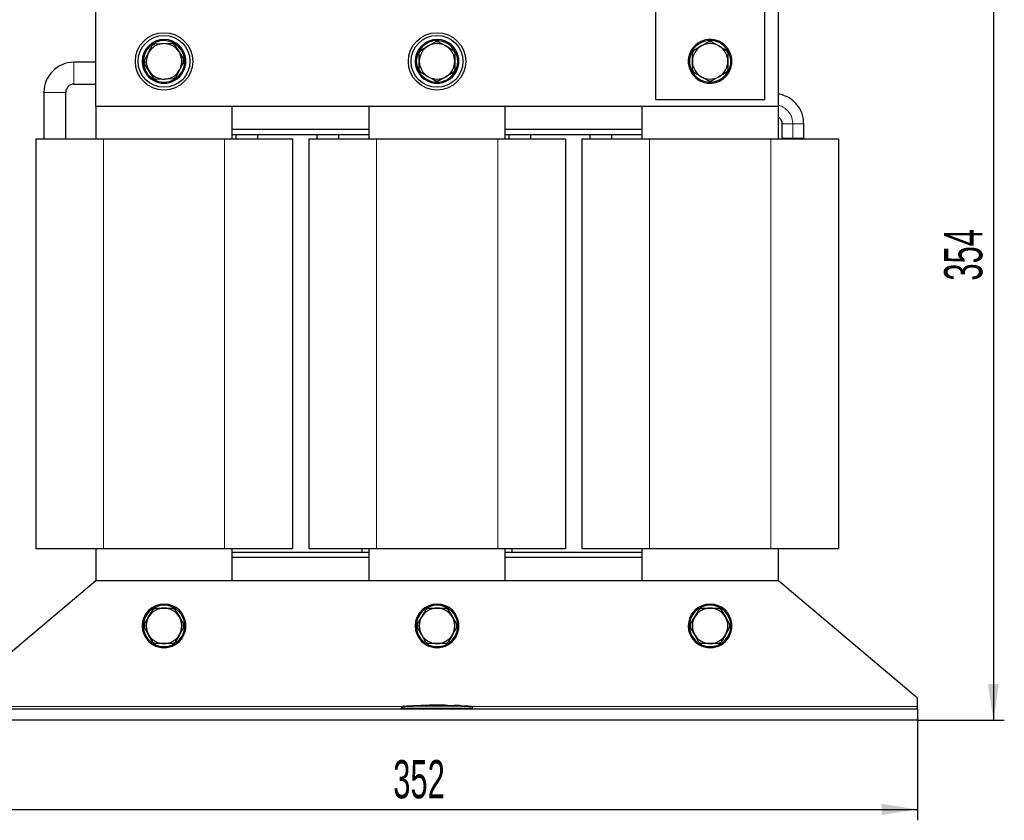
# Model space of a CAD drawing. Header units: millimetres. Extents: x 5 to 418, y 2 to 292.
# Tile 10 of 41: x 60 to 151, y 170 to 243. Entities that reach past the tile are written whole.
import ezdxf

# ---------------------------------------------------------------- set-up
doc = ezdxf.new("R2010")
doc.units = ezdxf.units.MM
doc.layers.add('SLD-0', color=7, linetype='Continuous')
doc.styles.add('SLDTEXTSTYLE0', font='TXT', dxfattribs={"width": 0.605})
doc.dimstyles.new('SLDDIMSTYLE0', dxfattribs={"dimtxt": 3.5, "dimasz": 3.302, "dimexe": 0, "dimexo": 0.0625, "dimgap": 0.875, "dimtad": 1, "dimlfac": 4, "dimrnd": 1e-09, "dimzin": 12, "dimdsep": 46, "dimtxsty": 'SLDTEXTSTYLE0', "dimsah": 1, "dimcen": 0.09, "dimadec": 0, "dimazin": 3, "dimtfac": 1, "dimtofl": 0, "dimtmove": 0, "dimatfit": 3, "dimfxl": 1, "dimfrac": 2, "dimtolj": 1, "dimtzin": 12, "dimarcsym": 0})
doc.dimstyles.new('SLDDIMSTYLE1', dxfattribs={"dimtxt": 3.5, "dimasz": 3.302, "dimexe": 0, "dimexo": 0.0625, "dimgap": 0.875, "dimtad": 1, "dimdec": 0, "dimlfac": 4, "dimrnd": 1e-09, "dimzin": 12, "dimdsep": 46, "dimtxsty": 'SLDTEXTSTYLE0', "dimsah": 1, "dimcen": 0.09, "dimadec": 0, "dimazin": 3, "dimtfac": 1, "dimtofl": 0, "dimtmove": 0, "dimatfit": 3, "dimfxl": 1, "dimfrac": 2, "dimtolj": 1, "dimtzin": 12, "dimarcsym": 0})

# ---------------------------------------------------------------- blocks, each defined once
blk = doc.blocks.new('_D')
at = {"layer": 'SLD-0'}
for p, q in [((54.651, 178.895), (54.651, 169.723)), ((142.651, 178.895), (142.651, 169.723)), ((54.651, 170.723), (142.651, 170.723))]:
    blk.add_line(p, q, dxfattribs=at)
for points in [[(54.651, 170.723), (57.953, 170.215), (57.953, 171.231)], [(142.651, 170.723), (139.349, 171.231), (139.349, 170.215)]]:
    blk.add_solid(points, dxfattribs=at)
at = {"layer": 'SLD-0', "insert": (94.64, 175.235), "char_height": 3.5, "attachment_point": 1, "style": 'SLDTEXTSTYLE0'}
blk.add_mtext('352', dxfattribs=at)
blk = doc.blocks.new('_D_1')
at = {"layer": 'SLD-0', "color": 7}
for p, q in [((112.551, 267.37), (150.589, 267.37)), ((149.589, 267.37), (149.589, 178.895)), ((142.651, 178.895), (150.589, 178.895))]:
    blk.add_line(p, q, dxfattribs=at)
for points in [[(149.589, 267.37), (149.081, 264.068), (150.097, 264.068)], [(149.589, 178.895), (150.097, 182.197), (149.081, 182.197)]]:
    blk.add_solid(points, dxfattribs=at)
at = {"layer": 'SLD-0', "color": 7, "insert": (145.077, 219.122), "char_height": 3.5, "attachment_point": 1, "rotation": 90, "style": 'SLDTEXTSTYLE0'}
blk.add_mtext('354', dxfattribs=at)

msp = doc.modelspace()

# ---------------------------------------------------------------- linework, layer by layer
at = {"color": 7, "linetype": 'Continuous', "lineweight": 25}
for p, q in [((118.6509, 253.1953), (118.6509, 235.6953)), ((128.6509, 235.6953), (128.6509, 253.1953)), ((67.4009, 235.0703), (67.4009, 247.1953)), ((129.9009, 235.0703), (129.9009, 247.1953)), ((72.8203, 240.7894), (73.5881, 240.8191)), ((73.5881, 240.8191), (74.3559, 240.8488)), ((74.6162, 240.7116), (75.0258, 240.0615)), ((97.8384, 240.6026), (98.5038, 240.9868)), ((98.798, 240.9868), (99.4634, 240.6026)), ((122.8384, 240.6026), (123.5038, 240.9868)), ((123.798, 240.9868), (124.4634, 240.6026)), ((71.8551, 239.2731), (72.2133, 239.9528)), ((72.2133, 239.9528), (72.5715, 240.6326)), ((75.0258, 240.0615), (75.4354, 239.4115)), ((97.0259, 239.1953), (97.0259, 239.9637)), ((97.173, 240.2184), (97.8384, 240.6026)), ((99.4634, 240.6026), (100.1288, 240.2184)), ((100.2759, 239.9637), (100.2759, 239.1953)), ((122.0259, 239.1953), (122.0259, 239.9637)), ((122.173, 240.2184), (122.8384, 240.6026)), ((124.4634, 240.6026), (125.1288, 240.2184)), ((125.2759, 239.9637), (125.2759, 239.1953)), ((67.4009, 239.1078), (65.4009, 239.1078)), ((72.276, 238.329), (71.8664, 238.9791)), ((75.4467, 239.1175), (75.0885, 238.4378)), ((97.0259, 238.4269), (97.0259, 239.1953)), ((100.2759, 239.1953), (100.2759, 238.4269)), ((122.0259, 238.4269), (122.0259, 239.1953)), ((125.2759, 239.1953), (125.2759, 238.4269)), ((72.6856, 237.679), (72.276, 238.329)), ((75.0885, 238.4378), (74.7303, 237.758)), ((97.8384, 237.788), (97.173, 238.1722)), ((100.1288, 238.1722), (99.4634, 237.788)), ((122.8384, 237.788), (122.173, 238.1722)), ((125.1288, 238.1722), (124.4634, 237.788)), ((65.4009, 237.1078), (67.4009, 237.1078)), ((73.7137, 237.5715), (72.9459, 237.5418)), ((74.4815, 237.6012), (73.7137, 237.5715)), ((98.5038, 237.4038), (97.8384, 237.788)), ((99.4634, 237.788), (98.798, 237.4038)), ((123.5038, 237.4038), (122.8384, 237.788)), ((124.4634, 237.788), (123.798, 237.4038)), ((62.6509, 236.3578), (62.6509, 232.1078)), ((64.6509, 232.1078), (64.6509, 236.3578)), ((118.6509, 235.6953), (128.6509, 235.6953)), ((129.9009, 235.0703), (67.4009, 235.0703)), ((67.4009, 235.0703), (67.4009, 232.1078)), ((79.9009, 232.1078), (79.9009, 235.0703)), ((92.4009, 235.0703), (92.4009, 232.1078)), ((104.9009, 232.1078), (104.9009, 235.0703)), ((117.4009, 235.0703), (117.4009, 232.1078)), ((129.9009, 232.1078), (129.9009, 235.0703)), ((92.4009, 232.9453), (79.9009, 232.9453)), ((117.4009, 232.9453), (104.9009, 232.9453)), ((130.2259, 233.4828), (130.2259, 232.1578)), ((132.2259, 232.1578), (132.2259, 233.4828)), ((61.9009, 232.1078), (61.9009, 194.6078)), ((61.9009, 232.1078), (68.1009, 232.1078)), ((68.1009, 232.1078), (79.2009, 232.1078)), ((79.2009, 232.1078), (85.4009, 232.1078)), ((92.4009, 232.4828), (79.9009, 232.4828)), ((80.2259, 232.4828), (80.2259, 232.1078)), ((82.2259, 232.1078), (82.2259, 232.4828)), ((85.4009, 232.1078), (85.4009, 194.6078)), ((86.9009, 232.1078), (86.9009, 194.6078)), ((86.9009, 232.1078), (93.1009, 232.1078)), ((87.6509, 232.4828), (87.6509, 232.1078)), ((89.6509, 232.1078), (89.6509, 232.4828)), ((93.1009, 232.1078), (104.2009, 232.1078)), ((104.2009, 232.1078), (110.4009, 232.1078)), ((117.4009, 232.4828), (104.9009, 232.4828)), ((105.2259, 232.4828), (105.2259, 232.1078)), ((107.2259, 232.1078), (107.2259, 232.4828)), ((110.4009, 232.1078), (110.4009, 194.6078)), ((111.9009, 232.1078), (111.9009, 194.6078)), ((111.9009, 232.1078), (118.1009, 232.1078)), ((112.6509, 232.4828), (112.6509, 232.1078)), ((114.6509, 232.1078), (114.6509, 232.4828)), ((118.1009, 232.1078), (129.2009, 232.1078)), ((129.2009, 232.1078), (135.4009, 232.1078)), ((130.2259, 232.1578), (130.2259, 232.1078)), ((132.2259, 232.1078), (132.2259, 232.1578)), ((135.4009, 232.1078), (135.4009, 194.6078)), ((61.9009, 194.6078), (68.1009, 194.6078)), ((67.4009, 194.6078), (67.4009, 191.6453)), ((68.1009, 194.6078), (79.2009, 194.6078)), ((79.2009, 194.6078), (85.4009, 194.6078)), ((79.9009, 191.6453), (79.9009, 194.6078)), ((92.4009, 194.2328), (79.9009, 194.2328)), ((86.9009, 194.6078), (93.1009, 194.6078)), ((91.7759, 194.6078), (91.7759, 194.2328)), ((92.4009, 194.6078), (92.4009, 191.6453)), ((93.1009, 194.6078), (104.2009, 194.6078)), ((104.2009, 194.6078), (110.4009, 194.6078)), ((104.9009, 191.6453), (104.9009, 194.6078)), ((117.4009, 194.2328), (104.9009, 194.2328)), ((105.5259, 194.2328), (105.5259, 194.6078)), ((111.9009, 194.6078), (118.1009, 194.6078)), ((117.4009, 194.6078), (117.4009, 191.6453)), ((118.1009, 194.6078), (129.2009, 194.6078)), ((129.2009, 194.6078), (135.4009, 194.6078)), ((129.9009, 191.6453), (129.9009, 194.6078)), ((92.4009, 193.7703), (79.9009, 193.7703)), ((117.4009, 193.7703), (104.9009, 193.7703)), ((67.4009, 191.6453), (54.6509, 180.8953)), ((129.9009, 191.6453), (67.4009, 191.6453)), ((142.6509, 180.8953), (129.9009, 191.6453)), ((72.2436, 188.3328), (72.6278, 188.9982)), ((72.8825, 189.1453), (73.6509, 189.1453)), ((73.6509, 189.1453), (74.4193, 189.1453)), ((74.674, 188.9982), (75.0582, 188.3328)), ((97.2436, 188.3328), (97.6278, 188.9982)), ((97.8825, 189.1453), (98.6509, 189.1453)), ((98.6509, 189.1453), (99.4193, 189.1453)), ((99.674, 188.9982), (100.0582, 188.3328)), ((122.2436, 188.3328), (122.6278, 188.9982)), ((122.8825, 189.1453), (123.6509, 189.1453)), ((123.6509, 189.1453), (124.4193, 189.1453)), ((124.674, 188.9982), (125.0582, 188.3328)), ((71.8594, 187.6674), (72.2436, 188.3328)), ((75.0582, 188.3328), (75.4424, 187.6674)), ((96.8594, 187.6674), (97.2436, 188.3328)), ((100.0582, 188.3328), (100.4424, 187.6674)), ((121.8594, 187.6674), (122.2436, 188.3328)), ((125.0582, 188.3328), (125.4424, 187.6674)), ((72.2436, 186.7078), (71.8594, 187.3732)), ((72.6278, 186.0424), (72.2436, 186.7078)), ((75.0582, 186.7078), (74.674, 186.0424)), ((75.4424, 187.3732), (75.0582, 186.7078)), ((97.2436, 186.7078), (96.8594, 187.3732)), ((97.6278, 186.0424), (97.2436, 186.7078)), ((100.0582, 186.7078), (99.674, 186.0424)), ((100.4424, 187.3732), (100.0582, 186.7078)), ((122.2436, 186.7078), (121.8594, 187.3732)), ((122.6278, 186.0424), (122.2436, 186.7078)), ((125.0582, 186.7078), (124.674, 186.0424)), ((125.4424, 187.3732), (125.0582, 186.7078)), ((73.6509, 185.8953), (72.8825, 185.8953)), ((74.4193, 185.8953), (73.6509, 185.8953)), ((98.6509, 185.8953), (97.8825, 185.8953)), ((99.4193, 185.8953), (98.6509, 185.8953)), ((123.6509, 185.8953), (122.8825, 185.8953)), ((124.4193, 185.8953), (123.6509, 185.8953)), ((142.6509, 180.1453), (142.6509, 180.8953)), ((142.6509, 179.8953), (54.6509, 179.8953)), ((95.4009, 179.8953), (95.4009, 179.9733)), ((95.8734, 180.1709), (95.5275, 180.1534)), ((96.4232, 180.1978), (95.8394, 180.1778)), ((95.8733, 180.1674), (96.4228, 180.1854)), ((96.4228, 180.1804), (95.8733, 180.1624)), ((95.8733, 180.1674), (95.8733, 180.1624)), ((96.4228, 180.2112), (97.0281, 180.2019)), ((96.4228, 180.1854), (96.4228, 180.1804)), ((97.0281, 180.1969), (96.4461, 180.2058)), ((97.1908, 180.224), (96.6942, 180.207)), ((97.0281, 180.2019), (99.4033, 180.2175)), ((99.4033, 180.2125), (97.0281, 180.1969)), ((97.0281, 180.2019), (97.0281, 180.1969)), ((97.7047, 180.258), (97.1881, 180.2406)), ((98.3274, 180.272), (99.622, 180.2608)), ((98.3274, 180.2591), (98.3274, 180.272)), ((98.8654, 180.2623), (98.3274, 180.267)), ((99.4033, 180.2535), (98.3274, 180.2591)), ((99.4033, 180.2175), (99.4033, 180.2125)), ((99.622, 180.2608), (99.622, 180.2462)), ((101.3643, 180.1795), (99.622, 180.2417)), ((99.622, 180.2146), (99.622, 180.2096)), ((99.622, 180.2146), (101.0413, 180.1803)), ((101.0413, 180.1753), (99.622, 180.2096)), ((100.2317, 180.2406), (100.2317, 180.231)), ((100.667, 180.2212), (100.2317, 180.2406)), ((100.2317, 180.2356), (100.667, 180.2162)), ((100.2317, 180.231), (100.667, 180.2137)), ((100.8264, 180.2058), (100.8264, 180.2108)), ((101.4329, 180.1731), (101.4329, 180.1681)), ((101.7743, 180.1534), (101.4329, 180.1695)), ((101.9009, 179.8953), (101.9009, 179.9733)), ((142.6509, 179.8953), (142.6509, 180.1453)), ((142.6509, 179.8953), (142.6509, 178.8953)), ((142.6509, 178.8953), (54.6509, 178.8953))]:
    msp.add_line(p, q, dxfattribs=at)
at = {"color": 7, "linetype": 'Continuous', "lineweight": 18}
for p, q in [((75.406, 239.9231), (75.4984, 239.9614)), ((100.406, 239.9231), (100.4984, 239.9614)), ((65.4009, 239.1078), (65.4009, 237.1078)), ((121.7564, 239.0513), (121.6566, 239.0437)), ((125.5454, 239.3393), (125.6451, 239.3469)), ((71.8958, 238.4675), (71.8034, 238.4292)), ((96.8958, 238.4675), (96.8034, 238.4292)), ((62.6509, 236.3578), (64.6509, 236.3578)), ((130.2259, 233.4828), (131.2259, 233.4828)), ((131.2259, 233.4828), (132.2259, 233.4828)), ((68.1009, 232.1078), (68.1009, 194.6078)), ((79.2009, 232.1078), (79.2009, 194.6078)), ((93.1009, 232.1078), (93.1009, 194.6078)), ((104.2009, 232.1078), (104.2009, 194.6078)), ((118.1009, 232.1078), (118.1009, 194.6078)), ((129.2009, 232.1078), (129.2009, 194.6078)), ((75.406, 188.2481), (75.4984, 188.2864)), ((100.406, 188.2481), (100.4984, 188.2864)), ((125.406, 188.2481), (125.4984, 188.2864)), ((71.8958, 186.7925), (71.8034, 186.7542)), ((96.8958, 186.7925), (96.8034, 186.7542)), ((121.8958, 186.7925), (121.8034, 186.7542)), ((95.5153, 180.1453), (54.6509, 180.1453)), ((95.6488, 180.1482), (95.6509, 179.9733)), ((95.6509, 179.8953), (95.6509, 179.9733)), ((100.667, 180.2212), (100.667, 180.2162)), ((101.0413, 180.1803), (101.0413, 180.1753)), ((101.653, 180.1482), (101.6509, 179.9733)), ((101.6509, 179.8953), (101.6509, 179.9733)), ((142.6509, 180.1453), (101.7865, 180.1453))]:
    msp.add_line(p, q, dxfattribs=at)
at = {"color": 7, "linetype": 'Continuous', "lineweight": 25}
for centre, radius in [((73.6509, 239.1953), 2.625), ((98.6509, 239.1953), 2.625), ((73.6509, 239.1953), 2.375), ((98.6509, 239.1953), 2.375)]:
    msp.add_circle(centre, radius, dxfattribs=at)
for centre, radius, start, end in [((73.6509, 239.1953), 2, 22.522674, 202.522674), ((73.6509, 239.1953), 1.9, 22.522674, 202.522674), ((73.6509, 239.1953), 1.625, 92.21368, 152.21368), ((73.6509, 239.1953), 1.7975, 117.520271, 126.907088), ((73.6509, 239.1953), 1.625, 32.21368, 92.21368), ((73.6509, 239.1953), 1.7975, 57.520271, 66.907088), ((98.6509, 239.1953), 2, 22.522674, 202.522674), ((98.6509, 239.1953), 1.9, 22.522674, 202.522674), ((98.6509, 239.1953), 1.625, 60, 120), ((98.6509, 239.1953), 1.7975, 85.306591, 94.693409), ((123.6509, 239.1953), 2, 4.346314, 184.346314), ((123.6509, 239.1953), 1.9, 4.346314, 184.346314), ((123.6509, 239.1953), 1.625, 60, 120), ((123.6509, 239.1953), 1.7975, 85.306591, 94.693409), ((73.6509, 239.1953), 2, 202.522674, 22.522674), ((73.6509, 239.1953), 1.9, 202.522674, 22.522674), ((73.6509, 239.1953), 1.625, 152.21368, 212.21368), ((73.6509, 239.1953), 1.625, 332.21368, 32.21368), ((98.6509, 239.1953), 2, 202.522674, 22.522674), ((98.6509, 239.1953), 1.9, 202.522674, 22.522674), ((98.6509, 239.1953), 1.625, 120, 180), ((98.6509, 239.1953), 1.7975, 145.306591, 154.693409), ((98.6509, 239.1953), 1.625, 0, 60), ((98.6509, 239.1953), 1.7975, 25.306591, 34.693409), ((123.6509, 239.1953), 1.625, 120, 180), ((123.6509, 239.1953), 1.7975, 145.306591, 154.693409), ((123.6509, 239.1953), 1.625, 0, 60), ((123.6509, 239.1953), 1.7975, 25.306591, 34.693409), ((65.4009, 236.3578), 2.75, 90, 180), ((73.6509, 239.1953), 1.7975, 177.520271, 186.907088), ((73.6509, 239.1953), 1.7975, 357.520271, 6.907088), ((98.6509, 239.1953), 1.625, 180, 240), ((98.6509, 239.1953), 1.625, 300, 0), ((123.6509, 239.1953), 2, 184.346314, 4.346314), ((123.6509, 239.1953), 1.9, 184.346314, 4.346314), ((123.6509, 239.1953), 1.625, 180, 240), ((123.6509, 239.1953), 1.625, 300, 0), ((73.6509, 239.1953), 1.625, 212.21368, 272.21368), ((73.6509, 239.1953), 1.625, 272.21368, 332.21368), ((98.6509, 239.1953), 1.7975, 205.306591, 214.693409), ((98.6509, 239.1953), 1.7975, 325.306591, 334.693409), ((123.6509, 239.1953), 1.7975, 205.306591, 214.693409), ((123.6509, 239.1953), 1.7975, 325.306591, 334.693409), ((65.4009, 236.3578), 0.75, 90, 180), ((73.6509, 239.1953), 1.7975, 237.520271, 246.907088), ((73.6509, 239.1953), 1.7975, 297.520271, 306.907088), ((98.6509, 239.1953), 1.625, 240, 300), ((98.6509, 239.1953), 1.7975, 265.306591, 274.693409), ((123.6509, 239.1953), 1.625, 240, 300), ((123.6509, 239.1953), 1.7975, 265.306591, 274.693409), ((73.6509, 187.5203), 2, 22.522674, 202.522674), ((73.6509, 187.5203), 1.9, 22.522674, 202.522674), ((98.6509, 187.5203), 2, 22.522674, 202.522674), ((98.6509, 187.5203), 1.9, 22.522674, 202.522674), ((123.6509, 187.5203), 2, 22.522674, 202.522674), ((123.6509, 187.5203), 1.9, 22.522674, 202.522674), ((73.6509, 187.5203), 1.625, 90, 150), ((73.6509, 187.5203), 1.7975, 115.306591, 124.693409), ((73.6509, 187.5203), 1.625, 30, 90), ((73.6509, 187.5203), 1.7975, 55.306591, 64.693409), ((98.6509, 187.5203), 1.625, 90, 150), ((98.6509, 187.5203), 1.7975, 115.306591, 124.693409), ((98.6509, 187.5203), 1.625, 30, 90), ((98.6509, 187.5203), 1.7975, 55.306591, 64.693409), ((123.6509, 187.5203), 1.625, 90, 150), ((123.6509, 187.5203), 1.7975, 115.306591, 124.693409), ((123.6509, 187.5203), 1.625, 30, 90), ((123.6509, 187.5203), 1.7975, 55.306591, 64.693409), ((73.6509, 187.5203), 2, 202.522674, 22.522674), ((73.6509, 187.5203), 1.7975, 175.306591, 184.693409), ((73.6509, 187.5203), 1.9, 202.522674, 22.522674), ((73.6509, 187.5203), 1.625, 150, 210), ((73.6509, 187.5203), 1.625, 330, 30), ((73.6509, 187.5203), 1.7975, 355.306591, 4.693409), ((98.6509, 187.5203), 2, 202.522674, 22.522674), ((98.6509, 187.5203), 1.7975, 175.306591, 184.693409), ((98.6509, 187.5203), 1.9, 202.522674, 22.522674), ((98.6509, 187.5203), 1.625, 150, 210), ((98.6509, 187.5203), 1.625, 330, 30), ((98.6509, 187.5203), 1.7975, 355.306591, 4.693409), ((123.6509, 187.5203), 2, 202.522674, 22.522674), ((123.6509, 187.5203), 1.7975, 175.306591, 184.693409), ((123.6509, 187.5203), 1.9, 202.522674, 22.522674), ((123.6509, 187.5203), 1.625, 150, 210), ((123.6509, 187.5203), 1.625, 330, 30), ((123.6509, 187.5203), 1.7975, 355.306591, 4.693409), ((73.6509, 187.5203), 1.625, 210, 270), ((73.6509, 187.5203), 1.625, 270, 330), ((98.6509, 187.5203), 1.625, 210, 270), ((98.6509, 187.5203), 1.625, 270, 330), ((123.6509, 187.5203), 1.625, 210, 270), ((123.6509, 187.5203), 1.625, 270, 330), ((73.6509, 187.5203), 1.7975, 235.306591, 244.693409), ((73.6509, 187.5203), 1.7975, 295.306591, 304.693409), ((98.6509, 187.5203), 1.7975, 235.306591, 244.693409), ((98.6509, 187.5203), 1.7975, 295.306591, 304.693409), ((123.6509, 187.5203), 1.7975, 235.306591, 244.693409), ((123.6509, 187.5203), 1.7975, 295.306591, 304.693409), ((95.5759, 179.9811), 0.175, 93.308358, 180.001701), ((101.7259, 179.9811), 0.175, 359.998284, 86.658763)]:
    msp.add_arc(centre, radius, start, end, dxfattribs=at)
at = {"color": 7, "linetype": 'Continuous', "lineweight": 18}
for centre, start, end in [((95.5759, 179.9733), 90.990495, 179.998049), ((101.7259, 179.9733), 0.001948, 89.00993)]:
    msp.add_arc(centre, 0.175, start, end, dxfattribs=at)
at = {"color": 7, "linetype": 'Continuous', "lineweight": 25}
for points, knots in [([(132.2259, 233.4828), (132.2156, 233.6626), (132.1949, 234.023), (132.0316, 234.542), (131.7771, 235.0207), (131.4327, 235.4391), (131.0135, 235.7855), (130.5344, 236.0341), (130.1546, 236.1696), (129.9381, 236.1877), (129.9009, 236.1908)], [0, 0, 0, 0, 0.1386433, 0.2778425, 0.4159845, 0.5551263, 0.6936784, 0.8324061, 0.9711801, 1, 1, 1, 1]), ([(129.9009, 234.0833), (129.9374, 234.0614), (130.0582, 233.989), (130.1902, 233.7734), (130.214, 233.5794), (130.2259, 233.4828)], [0, 0, 0, 0, 0.17865592, 0.59079161, 1, 1, 1, 1]), ([(95.4009, 179.9733), (95.4009, 179.9762), (95.4009, 179.9808), (95.4009, 179.9803), (95.4009, 179.9802)], [0, 0, 0, 0, 0.63779785, 1, 1, 1, 1]), ([(99.274, 180.2542), (99.0784, 180.2637), (98.5556, 180.2892), (98.0326, 180.2599), (97.7053, 180.2416)], [0, 0, 0, 0, 0.3740413, 1, 1, 1, 1]), ([(100.667, 180.2137), (100.6849, 180.213), (100.7207, 180.2115), (100.7684, 180.2103), (100.8047, 180.2097), (100.8254, 180.21), (100.8283, 180.211), (100.8131, 180.2127), (100.7813, 180.215), (100.7367, 180.2176), (100.6961, 180.2198), (100.6726, 180.2209), (100.667, 180.2212)], [0, 0, 0, 0, 0.1073587, 0.214721, 0.322003, 0.4292233, 0.5364373, 0.6436973, 0.7510459, 0.8585026, 0.9660513, 1, 1, 1, 1]), ([(100.667, 180.2162), (100.6849, 180.2153), (100.7208, 180.2135), (100.7687, 180.2108), (100.8044, 180.2084), (100.8245, 180.2066), (100.8244, 180.206), (100.8243, 180.2058)], [0, 0, 0, 0, 0.2150885, 0.4301767, 0.6452497, 0.8601714, 1, 1, 1, 1]), ([(101.0413, 180.1803), (101.0889, 180.179), (101.1841, 180.1764), (101.3102, 180.1743), (101.3922, 180.1732), (101.4227, 180.1731), (101.4329, 180.1731)], [0, 0, 0, 0, 0.2851253, 0.5702516, 0.8553553, 1, 1, 1, 1]), ([(101.4329, 180.1681), (101.4106, 180.1682), (101.3659, 180.1685), (101.2505, 180.1702), (101.1368, 180.1725), (101.0654, 180.1746), (101.0413, 180.1753)], [0, 0, 0, 0, 0.285052, 0.570102, 0.8551915, 1, 1, 1, 1]), ([(101.4329, 180.1731), (101.4625, 180.1728), (101.5014, 180.1724), (101.4915, 180.1738), (101.4891, 180.1741)], [0, 0, 0, 0, 0.7597868, 1, 1, 1, 1]), ([(101.4883, 180.1692), (101.4908, 180.1688), (101.4992, 180.1675), (101.4604, 180.1678), (101.4329, 180.1681)], [0, 0, 0, 0, 0.2906381, 1, 1, 1, 1]), ([(101.9009, 179.9802), (101.9009, 179.9804), (101.9009, 179.9811), (101.9009, 179.9764), (101.9009, 179.9733)], [0, 0, 0, 0, 0.3187816, 1, 1, 1, 1])]:
    msp.add_open_spline(points, degree=3, knots=knots, dxfattribs=at)
at = {"color": 7, "linetype": 'Continuous', "lineweight": 18}
for points, knots in [([(131.2259, 233.4828), (131.1931, 233.7404), (131.1276, 234.2556), (130.6553, 234.819), (130.2134, 235.1147), (129.9574, 235.1507), (129.9009, 235.1586)], [0, 0, 0, 0, 0.3321007, 0.6641836, 0.9259163, 1, 1, 1, 1]), ([(131.2259, 232.1578), (131.226, 232.4051), (131.2262, 232.8468), (131.226, 233.2885), (131.2259, 233.4828)], [0, 0, 0, 0, 0.56, 1, 1, 1, 1]), ([(95.6509, 179.9733), (95.6228, 179.9732), (95.5666, 179.973), (95.4917, 179.9729), (95.4351, 179.9729), (95.4052, 179.9731), (95.4021, 179.9732), (95.4009, 179.9733)], [0, 0, 0, 0, 0.2146723, 0.429352, 0.6440261, 0.8586954, 1, 1, 1, 1]), ([(95.5659, 180.1549), (95.5657, 180.155), (95.5652, 180.1555), (95.5699, 180.1511), (95.5729, 180.1482)], [0, 0, 0, 0, 0.3621246, 1, 1, 1, 1]), ([(95.5729, 180.1482), (95.5733, 180.1482), (95.5744, 180.148), (95.5836, 180.1479), (95.6008, 180.1479), (95.6234, 180.148), (95.6403, 180.1482), (95.6488, 180.1482)], [0, 0, 0, 0, 0.1406569, 0.3555038, 0.5710329, 0.7861716, 1, 1, 1, 1]), ([(95.6488, 180.1482), (96.6496, 180.1571), (98.651, 180.1749), (100.6524, 180.1571), (101.653, 180.1482)], [0, 0, 0, 0, 0.50003916, 1, 1, 1, 1]), ([(101.6509, 179.9733), (100.651, 179.9829), (98.651, 180.0022), (96.651, 179.9829), (95.6509, 179.9733)], [0, 0, 0, 0, 0.499961, 1, 1, 1, 1]), ([(101.9009, 179.9733), (101.8981, 179.9732), (101.8926, 179.973), (101.8495, 179.9729), (101.7861, 179.9729), (101.7158, 179.9731), (101.6693, 179.9732), (101.6509, 179.9733)], [0, 0, 0, 0, 0.2146728, 0.4293525, 0.6440267, 0.8586958, 1, 1, 1, 1]), ([(101.653, 180.1482), (101.6586, 180.1482), (101.6726, 180.148), (101.6938, 180.1479), (101.7129, 180.1479), (101.7261, 180.148), (101.728, 180.1481), (101.7289, 180.1482)], [0, 0, 0, 0, 0.1405668, 0.3553275, 0.5708435, 0.7860436, 1, 1, 1, 1]), ([(101.7289, 180.1482), (101.7321, 180.1513), (101.7368, 180.1557), (101.7361, 180.1551), (101.7359, 180.1549)], [0, 0, 0, 0, 0.6810033, 1, 1, 1, 1])]:
    msp.add_open_spline(points, degree=3, knots=knots, dxfattribs=at)
for points in [[(130.2259, 232.1578), (130.2409, 232.1578), (130.271, 232.1578), (130.5022, 232.1578), (130.8328, 232.1578), (131.0949, 232.1578), (131.2259, 232.1578)], [(131.2259, 232.1578), (131.3569, 232.1578), (131.619, 232.1578), (131.9496, 232.1578), (132.1808, 232.1578), (132.2109, 232.1578), (132.2259, 232.1578)]]:
    msp.add_open_spline(points, degree=3, dxfattribs=at)

# ---------------------------------------------------------------- dimensions: what is measured, and where the dimension line sits
at = {"layer": 'SLD-0', "color": 7}
dim = msp.add_linear_dim(base=(149.5889, 178.8953), p1=(112.5509, 267.3704), p2=(142.6509, 178.8953), angle=90, dimstyle='SLDDIMSTYLE1', dxfattribs=at)
dim.commit()
dim.dimension.update_dxf_attribs({"geometry": '_D_1', "text_midpoint": (149.5889, 223.1329), "dimtype": 160})
at = {"layer": 'SLD-0'}
dim = msp.add_linear_dim(base=(142.6509, 170.723), p1=(54.6509, 178.8953), p2=(142.6509, 178.8953), dimstyle='SLDDIMSTYLE0', dxfattribs=at)
dim.commit()
dim.dimension.update_dxf_attribs({"geometry": '_D', "text_midpoint": (98.6509, 170.723), "dimtype": 160})

doc.saveas('drawing.dxf')
